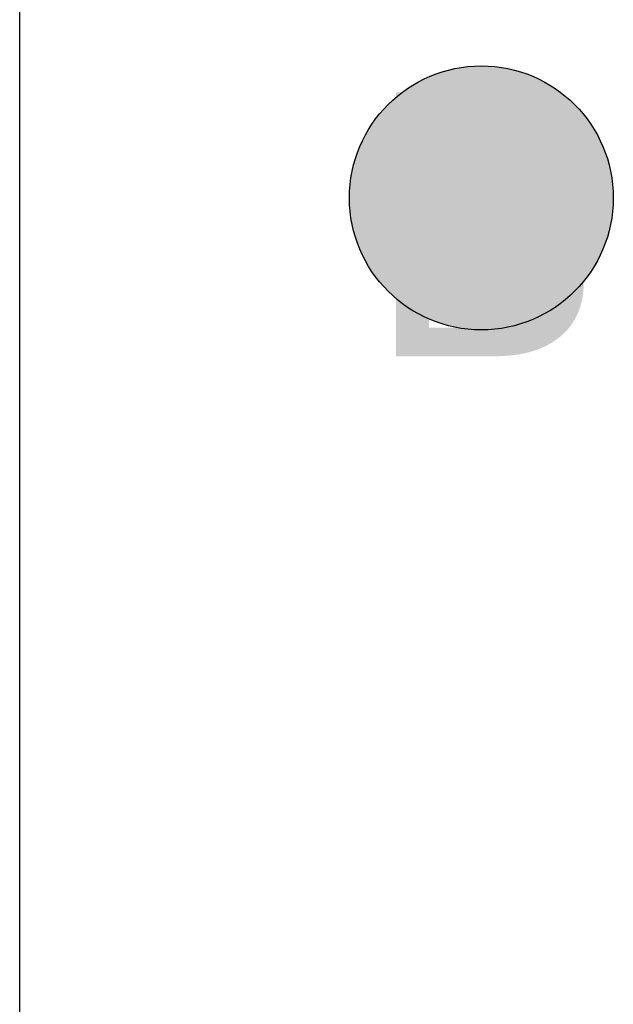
# Model space of a CAD drawing. Header units: millimetres. Extents: x -1.5 to 11.1, y -3 to 5.
# Tile 166 of 256: x 0.515 to 0.56, y 2.6389 to 2.7135. Entities that reach past the tile are written whole.
import ezdxf

# ---------------------------------------------------------------- set-up
doc = ezdxf.new("R2010")
doc.units = ezdxf.units.MM
doc.header["$MEASUREMENT"] = 0
for name, color, linetype, true_color in [('BottomLayer', 5, 'Continuous', 0x0000ff), ('DrillDrawing', 1, 'Continuous', 0xff0000), ('Metal_2', 7, 'Continuous', 0x7f0000), ('Metal_3', 7, 'Continuous', 0x3f7f00), ('TopLayer', 1, 'Continuous', 0xff0000)]:
    doc.layers.add(name, color=color, linetype=linetype, true_color=true_color)
doc.styles.add('textstyle645', font='txt')

msp = doc.modelspace()

# ---------------------------------------------------------------- hatches: boundary and pattern name
at = {"layer": 'BottomLayer', "true_color": 0x0000ff}
h = msp.add_hatch(color=5, dxfattribs=at)
edge = h.paths.add_edge_path(flags=0)
edge.add_arc((0.55, 2.7), 0.01, 0, 360)
at = {"layer": 'Metal_2', "true_color": 0x7f0000}
h = msp.add_hatch(color=16, dxfattribs=at)
edge = h.paths.add_edge_path(flags=0)
edge.add_arc((0.55, 2.7), 0.01, 0, 360)
at = {"layer": 'Metal_3', "true_color": 0x3f7f00}
h = msp.add_hatch(color=76, dxfattribs=at)
edge = h.paths.add_edge_path(flags=0)
edge.add_arc((0.55, 2.7), 0.01, 0, 360)
at = {"layer": 'TopLayer', "true_color": 0xff0000}
h = msp.add_hatch(color=1, dxfattribs=at)
edge = h.paths.add_edge_path(flags=0)
edge.add_arc((0.55, 2.7), 0.01, 0, 360)

# ---------------------------------------------------------------- linework, layer by layer
at = {"layer": 'BottomLayer', "color": 5, "true_color": 0x0000ff}
msp.add_circle((0.55, 2.7), 0.01, dxfattribs=at)
at = {"layer": 'Metal_2', "color": 16, "true_color": 0x7f0000}
msp.add_circle((0.55, 2.7), 0.01, dxfattribs=at)
at = {"layer": 'Metal_3', "color": 76, "true_color": 0x3f7f00}
msp.add_circle((0.55, 2.7), 0.01, dxfattribs=at)
at = {"layer": 'TopLayer'}
msp.add_line((0.515, 2.134293), (0.515, 2.865707), dxfattribs=at)
at = {"layer": 'TopLayer', "color": 1, "true_color": 0xff0000}
msp.add_circle((0.55, 2.7), 0.01, dxfattribs=at)

# ---------------------------------------------------------------- texts
at = {"layer": 'DrillDrawing', "style": 'textstyle645'}
msp.add_text('B', height=0.02, dxfattribs=at).set_placement((0.541335, 2.688003))

doc.saveas('drawing.dxf')
